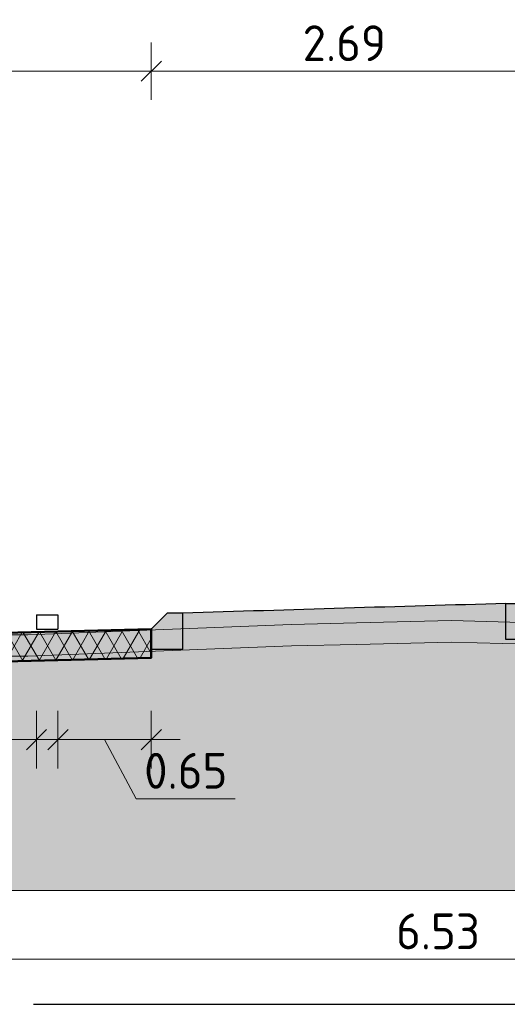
# Model space of a CAD drawing. Header units: metres. Extents: x -54 to 109, y -117 to 84.
# Tile 8 of 256: x -36.24 to -32.84, y -100.91 to -94.05. Entities that reach past the tile are written whole.
import ezdxf

# ---------------------------------------------------------------- set-up
doc = ezdxf.new("R2010")
doc.units = ezdxf.units.M
doc.linetypes.add('AL-NAP_LIJN', pattern=[15.25, 12, -1.5, 0.25, -1.5])
doc.layers.get('Defpoints').update_dxf_attribs({"color": 151})
for name, color, linetype, lineweight in [('B-WE-GW-MAAIVELD-GD', 253, 'Continuous', 18), ('N-WE-GR-BOOM-S', 90, 'Continuous', 25), ('N-WE-VH-KANTOPSLUITING_TROTTOIRBAND_RWS-SD', 210, 'Continuous', 25), ('N-WE-VH-VERHARDING-GD', 252, 'Continuous', 50), ('N-WE-VH-VERHARDING_ASFALT_DEKLAAG-AD', 252, 'Continuous', 18), ('N-WE-VW-MARKERING-GD', 7, 'Continuous', 35), ('N-WE-VW-MARKERING-S', 7, 'Continuous', 25), ('X-XX-AL-M', 7, 'Continuous', 18), ('X-XX-AL-NAP-GD', 7, 'AL-NAP_LIJN', 25), ('X-XX-AL_BINDEND-M', 10, 'Continuous', 18)]:
    doc.layers.add(name, color=color, linetype=linetype, lineweight=lineweight)
doc.layers.add('N-WE-GW-GROND_ZAND_DRAINEERZAND-V', color=7, linetype='Continuous', lineweight=18, true_color=0xf6e8be)
doc.layers.add('N-WE-GW-GROND_ZAND_FUNDERINGSZAND-V', color=7, linetype='Continuous', lineweight=18, true_color=0xf8ed6b)
doc.styles.add('NLCS-ISO-M100-T25', font='NLCS-ISO.ttf', dxfattribs={"height": 0.25})
doc.dimstyles.new('NLCS-M100-T25-SCHRAP_L2_H2', dxfattribs={"dimscale": 0.1, "dimtxt": 2.5, "dimasz": 1.4, "dimexe": 2, "dimexo": 2, "dimgap": 0.7, "dimtad": 1, "dimzin": 0, "dimdsep": 46, "dimtxsty": 'NLCS-ISO-M100-T25', "dimblk": 'OBLIQUE', "dimcen": 0, "dimdle": 2, "dimclrd": 256, "dimclre": 256, "dimclrt": 256, "dimazin": 0, "dimtfac": 1, "dimtdec": 3, "dimtofl": 0, "dimtmove": 0, "dimatfit": 3, "dimldrblk": 'OBLIQUE', "dimfxl": 2, "dimfxlon": 1, "dimtfillclr": 256, "dimtolj": 1, "dimtzin": 0, "dimlwd": -1, "dimlwe": -1, "dimarcsym": 0})

# ---------------------------------------------------------------- blocks, each defined once
blk = doc.blocks.new('VW-MARKERING_015')
at = {"layer": 'N-WE-VW-MARKERING-S'}
for p, q in [((-0.075, 0.1), (0.075, 0.1)), ((-0.075, 0.1), (-0.075, 0)), ((0.075, 0.1), (0.075, 0)), ((-0.075, 0), (0.075, 0))]:
    blk.add_line(p, q, dxfattribs=at)
blk = doc.blocks.new('_Oblique')
at = {"color": 0, "linetype": 'ByBlock', "lineweight": -2}
blk.add_line((-0.5, -0.5), (0.5, 0.5), dxfattribs=at)
blk = doc.blocks.new('*D285')
at = {"layer": 'Defpoints', "color": 0, "transparency": 16777216}
for p in [(-36.1211, -98.5177), (-38.8711, -98.5865), (-36.1211, -99.0668)]:
    blk.add_point(p, dxfattribs=at)
at = {"layer": 'X-XX-AL_BINDEND-M', "transparency": 16777216}
for p, q in [((-38.8711, -98.8668), (-38.8711, -99.2668)), ((-36.1211, -98.8668), (-36.1211, -99.2668)), ((-39.0711, -99.0668), (-35.9211, -99.0668))]:
    blk.add_line(p, q, dxfattribs=at)
at = {"layer": 'X-XX-AL_BINDEND-M', "transparency": 16777216, "xscale": 0.14, "yscale": 0.14, "zscale": 0.14, "rotation": 180}
blk.add_blockref('_Oblique', (-38.8711, -99.0668), dxfattribs=at)
at = {"layer": 'X-XX-AL_BINDEND-M', "transparency": 16777216, "xscale": 0.14, "yscale": 0.14, "zscale": 0.14}
blk.add_blockref('_Oblique', (-36.1211, -99.0668), dxfattribs=at)
at = {"layer": 'X-XX-AL_BINDEND-M', "transparency": 16777216, "insert": (-37.4961, -98.8718), "char_height": 0.25, "attachment_point": 5, "style": 'NLCS-ISO-M100-T25'}
blk.add_mtext('\\A1;2.75', dxfattribs=at)
blk = doc.blocks.new('*D286')
at = {"layer": 'Defpoints', "color": 0, "transparency": 16777216}
for p in [(-35.9711, -98.5032), (-35.3211, -98.5018), (-35.3211, -99.0668)]:
    blk.add_point(p, dxfattribs=at)
at = {"layer": 'X-XX-AL_BINDEND-M', "transparency": 16777216}
for p, q in [((-35.9711, -98.8668), (-35.9711, -99.2668)), ((-35.3211, -98.8668), (-35.3211, -99.2668)), ((-36.1711, -99.0668), (-35.1211, -99.0668)), ((-35.6461, -99.0668), (-35.4259, -99.4789)), ((-35.4259, -99.4789), (-34.7359, -99.4789))]:
    blk.add_line(p, q, dxfattribs=at)
at = {"layer": 'X-XX-AL_BINDEND-M', "transparency": 16777216, "xscale": 0.14, "yscale": 0.14, "zscale": 0.14, "rotation": 180}
blk.add_blockref('_Oblique', (-35.9711, -99.0668), dxfattribs=at)
at = {"layer": 'X-XX-AL_BINDEND-M', "transparency": 16777216, "xscale": 0.14, "yscale": 0.14, "zscale": 0.14}
blk.add_blockref('_Oblique', (-35.3211, -99.0668), dxfattribs=at)
at = {"layer": 'X-XX-AL_BINDEND-M', "transparency": 16777216, "insert": (-35.0809, -99.2839), "char_height": 0.25, "attachment_point": 5, "style": 'NLCS-ISO-M100-T25'}
blk.add_mtext('\\A1;0.65', dxfattribs=at)
blk = doc.blocks.new('N-SVH-KANTOPSLUITING_RWS_110 220X250-D')
h = blk.add_hatch(color=8)
h.dxf.hatch_style = 1
h.paths.add_polyline_path([(0, 0), (-0.11, 0), (-0.22, -0.11), (-0.22, -0.25), (0, -0.25)])
at = {"flags": 128}
blk.add_lwpolyline([(-0.22, -0.25), (0, -0.25), (0, 0), (-0.11, 0), (-0.22, -0.11)], close=True, dxfattribs=at)
blk = doc.blocks.new('*D293')
at = {"layer": 'Defpoints', "color": 0, "transparency": 16777216}
for p in [(-35.3211, -94.4057), (-32.6311, -98.228), (-35.3211, -98.2954)]:
    blk.add_point(p, dxfattribs=at)
at = {"layer": 'X-XX-AL-M', "transparency": 16777216}
for p, q in [((-35.3211, -94.6057), (-35.3211, -94.2057)), ((-32.6311, -94.6057), (-32.6311, -94.2057)), ((-32.4311, -94.4057), (-35.5211, -94.4057))]:
    blk.add_line(p, q, dxfattribs=at)
at = {"layer": 'X-XX-AL-M', "transparency": 16777216, "xscale": 0.14, "yscale": 0.14, "zscale": 0.14, "rotation": 180}
blk.add_blockref('_Oblique', (-35.3211, -94.4057), dxfattribs=at)
at = {"layer": 'X-XX-AL-M', "transparency": 16777216, "xscale": 0.14, "yscale": 0.14, "zscale": 0.14}
blk.add_blockref('_Oblique', (-32.6311, -94.4057), dxfattribs=at)
at = {"layer": 'X-XX-AL-M', "transparency": 16777216, "insert": (-33.9761, -94.2107), "char_height": 0.25, "attachment_point": 5, "style": 'NLCS-ISO-M100-T25'}
blk.add_mtext('\\A1;2.69', dxfattribs=at)
blk = doc.blocks.new('*D294')
at = {"layer": 'Defpoints', "color": 0, "transparency": 16777216}
for p in [(-39.3211, -94.4057), (-35.3211, -98.2954), (-39.3211, -98.3954)]:
    blk.add_point(p, dxfattribs=at)
at = {"layer": 'X-XX-AL_BINDEND-M', "transparency": 16777216}
for p, q in [((-39.3211, -94.6057), (-39.3211, -94.2057)), ((-35.3211, -94.6057), (-35.3211, -94.2057)), ((-35.1211, -94.4057), (-39.5211, -94.4057))]:
    blk.add_line(p, q, dxfattribs=at)
at = {"layer": 'X-XX-AL_BINDEND-M', "transparency": 16777216, "xscale": 0.14, "yscale": 0.14, "zscale": 0.14, "rotation": 180}
blk.add_blockref('_Oblique', (-39.3211, -94.4057), dxfattribs=at)
at = {"layer": 'X-XX-AL_BINDEND-M', "transparency": 16777216, "xscale": 0.14, "yscale": 0.14, "zscale": 0.14}
blk.add_blockref('_Oblique', (-35.3211, -94.4057), dxfattribs=at)
at = {"layer": 'X-XX-AL_BINDEND-M', "transparency": 16777216, "insert": (-37.3211, -94.2107), "char_height": 0.25, "attachment_point": 5, "style": 'NLCS-ISO-M100-T25'}
blk.add_mtext('\\A1;4.00', dxfattribs=at)
blk = doc.blocks.new('*D327')
at = {"layer": 'B-WE-GW-MAAIVELD-GD', "transparency": 16777216}
for p, q in [((-36.5886, -100.3985), (-36.5886, -100.7985)), ((-30.0584, -100.3985), (-30.0584, -100.7985)), ((-36.7886, -100.5985), (-29.8584, -100.5985))]:
    blk.add_line(p, q, dxfattribs=at)
at = {"layer": 'Defpoints', "color": 0, "transparency": 16777216}
for p in [(-36.5886, -98.4946), (-30.0584, -98.5171), (-30.0584, -100.5985)]:
    blk.add_point(p, dxfattribs=at)
at = {"layer": 'B-WE-GW-MAAIVELD-GD', "transparency": 16777216, "xscale": 0.14, "yscale": 0.14, "zscale": 0.14}
for p, rotation in [((-36.5886, -100.5985), 179.9999999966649), ((-30.0584, -100.5985), 359.9999999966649)]:
    blk.add_blockref('_Oblique', p, dxfattribs=dict(at, rotation=rotation))
at = {"layer": 'B-WE-GW-MAAIVELD-GD', "transparency": 16777216, "insert": (-33.3235, -100.4035), "char_height": 0.25, "attachment_point": 5, "rotation": 360, "style": 'NLCS-ISO-M100-T25'}
blk.add_mtext('\\A1;6.53', dxfattribs=at)

msp = doc.modelspace()

# ---------------------------------------------------------------- hatches: boundary and pattern name
at = {"layer": 'N-WE-GW-GROND_ZAND_DRAINEERZAND-V'}
h = msp.add_hatch(color=256, dxfattribs=at)
h.dxf.hatch_style = 1
h.paths.add_polyline_path([(-34.3443, -98.2633), (-33.8914, -98.2527), (-33.2302, -98.2371), (-32.8511, -98.247), (-32.8511, -98.118, 0.001343), (-35.1011, -98.1854), (-35.1011, -98.2928)])
h = msp.add_hatch(color=256, dxfattribs=at)
h.dxf.hatch_style = 1
h.paths.add_polyline_path([(-34.3443, -98.4133), (-33.8914, -98.4027), (-33.2302, -98.3871), (-32.6311, -98.4027), (-32.6311, -98.368), (-32.8511, -98.368), (-32.8511, -98.247), (-33.2302, -98.2371), (-33.8914, -98.2527), (-34.3443, -98.2633), (-35.1011, -98.2928), (-35.1011, -98.4354), (-35.3211, -98.4354), (-35.3211, -98.4513)])
at = {"layer": 'N-WE-GW-GROND_ZAND_FUNDERINGSZAND-V'}
h = msp.add_hatch(color=256, dxfattribs=at)
h.dxf.hatch_style = 1
h.paths.add_polyline_path([(-21.3914, -100.1179), (-21.3914, -97.6261), (-21.7383, -97.8771), (-21.7947, -97.877), (-22.0388, -97.8764), (-23.2041, -97.8627), (-23.4107, -97.894), (-23.9227, -98.0745), (-25.4761, -98.5099), (-25.4761, -98.6599), (-25.6795, -98.636), (-25.9275, -98.6269), (-26.0585, -98.622), (-26.0835, -98.6122), (-27.5183, -98.5553), (-28.3114, -98.5238), (-28.5006, -98.5531), (-28.5006, -98.4031), (-28.6311, -98.3999), (-28.6311, -98.528), (-30.0584, -98.4923), (-30.0584, -98.5171), (-30.1584, -98.4898), (-32.6311, -98.428), (-32.6311, -98.4027), (-33.2302, -98.3871), (-33.8914, -98.4027), (-34.3443, -98.4133), (-35.3211, -98.4513), (-35.3211, -98.4954), (-38.9251, -98.5855), (-38.9251, -98.5879), (-38.9324, -98.5856), (-39.3211, -98.5954), (-39.3211, -98.5446), (-39.7086, -98.5552), (-41.0458, -98.5848), (-41.0745, -98.598), (-41.0745, -98.4563), (-41.3821, -98.467), (-43.0937, -98.5784), (-43.125, -98.5812), (-43.387, -98.587), (-43.387, -98.7367), (-46.9871, -98.8267), (-46.9871, -98.7118), (-51.151, -99.1012), (-51.3914, -99.1179), (-51.3914, -100.1179)])
h = msp.add_hatch(color=256, dxfattribs=at)
h.dxf.hatch_style = 1
h.paths.add_polyline_path([(-35.3211, -98.2954), (-39.3211, -98.3954), (-39.3211, -98.5954), (-35.3211, -98.4954)])
at = {"layer": 'N-WE-VH-VERHARDING_ASFALT_DEKLAAG-AD', "linetype": 'Continuous', "lineweight": 18}
h = msp.add_hatch(dxfattribs=at)
h.set_pattern_fill('AVH-ASFALT', color=252, scale=0.1, style=0, pattern_type=2)
h.set_pattern_definition([(60, (-182.80651, -145.61387), (-0.08660254, 0.05), []), (120, (-182.80651, -145.61387), (-0.08660254, -0.05), [])])
h.paths.add_polyline_path([(-35.3211, -98.2954), (-39.3211, -98.3954), (-39.3211, -98.5954), (-35.3211, -98.4954)])

# ---------------------------------------------------------------- linework, layer by layer
at = {"layer": 'B-WE-GW-MAAIVELD-GD'}
for points in [[(-41.0458, -98.4348), (-39.7086, -98.4052), (-39.0952, -98.3885), (-39.0383, -98.4028), (-39.0175, -98.4094), (-38.9251, -98.4379), (-38.7579, -98.4423), (-38.3421, -98.4164), (-36.9624, -98.3571), (-36.5886, -98.3446), (-36.5027, -98.3355), (-36.1804, -98.3348), (-34.3443, -98.2633), (-33.8914, -98.2527), (-33.2302, -98.2371), (-32.3365, -98.2604)], [(-36.5886, -98.3446), (-36.5886, -98.4946), (-36.5027, -98.4855), (-36.1804, -98.4848), (-34.3443, -98.4133), (-33.8914, -98.4027), (-33.2302, -98.3871), (-32.3365, -98.4104), (-30.3334, -98.4422), (-30.0584, -98.5171), (-30.0584, -98.3671)]]:
    msp.add_lwpolyline(points, dxfattribs=at)
at = {"layer": 'N-WE-GR-BOOM-S'}
msp.add_arc((-21.443, -516.9338), 418.9711, 91.560283, 91.868117, dxfattribs=at)
at = {"layer": 'N-WE-GW-GROND_ZAND_FUNDERINGSZAND-V', "flags": 128}
msp.add_lwpolyline([(-21.3914, -97.6261), (-21.3914, -100.1179), (-51.3914, -100.1179), (-51.3914, -99.1179)], dxfattribs=at)
at = {"layer": 'N-WE-VH-VERHARDING-GD'}
msp.add_lwpolyline([(-35.3211, -98.2954), (-39.3211, -98.3954), (-39.3211, -98.5954), (-35.3211, -98.4954)], close=True, dxfattribs=at)
at = {"layer": 'X-XX-AL-NAP-GD'}
msp.add_line((-51.3914, -100.9122), (-21.3914, -100.9122), dxfattribs=at)

# ---------------------------------------------------------------- block references
at = {"layer": 'N-WE-VH-KANTOPSLUITING_TROTTOIRBAND_RWS-SD', "xscale": -1}
msp.add_blockref('N-SVH-KANTOPSLUITING_RWS_110 220X250-D', (-32.8511, -98.118), dxfattribs=at)
at = {"layer": 'N-WE-VH-KANTOPSLUITING_TROTTOIRBAND_RWS-SD'}
msp.add_blockref('N-SVH-KANTOPSLUITING_RWS_110 220X250-D', (-35.1011, -98.1854), dxfattribs=at)
at = {"layer": 'N-WE-VW-MARKERING-GD'}
msp.add_blockref('VW-MARKERING_015', (-36.0461, -98.2967), dxfattribs=at)

# ---------------------------------------------------------------- dimensions: what is measured, and where the dimension line sits
at = {"layer": 'B-WE-GW-MAAIVELD-GD'}
dim = msp.add_linear_dim(base=(-30.0584, -100.5985), p1=(-36.5886, -98.4946), p2=(-30.0584, -98.5171), angle=360, dimstyle='NLCS-M100-T25-SCHRAP_L2_H2', override={"dimtmove": 1}, dxfattribs=at)
dim.commit()
dim.dimension.update_dxf_attribs({"geometry": '*D327', "text_midpoint": (-33.3235, -100.4035)})
at = {"layer": 'X-XX-AL-M'}
dim = msp.add_linear_dim(base=(-35.3211, -94.4057), p1=(-32.6311, -98.228), p2=(-35.3211, -98.2954), dimstyle='NLCS-M100-T25-SCHRAP_L2_H2', override={"dimtmove": 1}, dxfattribs=at)
dim.commit()
dim.dimension.update_dxf_attribs({"geometry": '*D293', "text_midpoint": (-33.9761, -94.2107)})
at = {"layer": 'X-XX-AL_BINDEND-M'}
for base, p1, p2, picture, middle in [((-39.3211, -94.4057), (-35.3211, -98.2954), (-39.3211, -98.3954), '*D294', (-37.3211, -94.2107)), ((-36.1211, -99.0668), (-38.8711, -98.5865), (-36.1211, -98.5177), '*D285', (-37.4961, -98.8718))]:
    dim = msp.add_linear_dim(base=base, p1=p1, p2=p2, dimstyle='NLCS-M100-T25-SCHRAP_L2_H2', override={"dimtmove": 1}, dxfattribs=at)
    dim.commit()
    dim.dimension.update_dxf_attribs({"geometry": picture, "text_midpoint": middle})
dim = msp.add_linear_dim(base=(-35.3211, -99.0668), p1=(-35.9711, -98.5032), p2=(-35.3211, -98.5018), dimstyle='NLCS-M100-T25-SCHRAP_L2_H2', override={"dimtmove": 1}, dxfattribs=at)
dim.commit()
dim.dimension.update_dxf_attribs({"geometry": '*D286', "text_midpoint": (-35.3559, -99.4789), "dimtype": 160})

doc.saveas('drawing.dxf')
